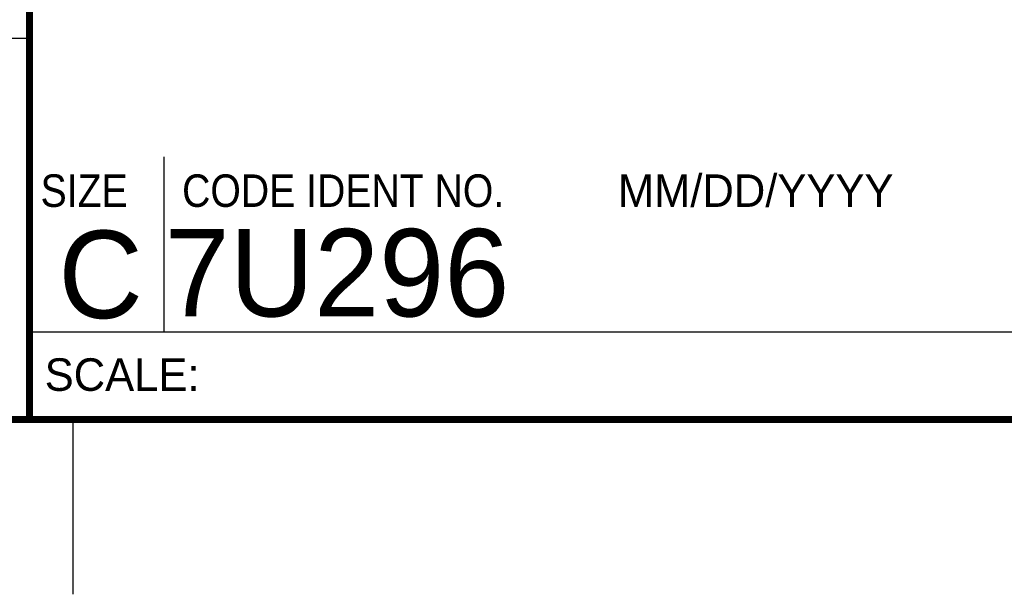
# Model space of a CAD drawing. Header units: inches. Extents: x 0 to 22, y 0 to 25.8.
# Tile 41 of 80: x 16.3 to 19.2, y 0 to 1.6. Entities that reach past the tile are written whole.
import ezdxf

# ---------------------------------------------------------------- set-up
doc = ezdxf.new("R2010")
doc.units = ezdxf.units.IN
doc.header["$LTSCALE"] = 1.21
doc.header["$MEASUREMENT"] = 0
doc.layers.get('0').update_dxf_attribs({"linetype": 'CONTINUOUS'})
doc.styles.add('TEXTSTYLE_2', font='txt')
doc.styles.add('TEXTSTYLE_3', font='txt', dxfattribs={"width": 0.9})

msp = doc.modelspace()

# ---------------------------------------------------------------- linework, layer by layer
at = {"color": 2, "linetype": 'CONTINUOUS'}
for p, q in [((16.375, 1.5888), (13.61, 1.5888)), ((16.76, 0.75), (16.76, 1.25)), ((16.375, 0.75), (21.5, 0.75)), ((16.5, 0), (16.5, 0.5))]:
    msp.add_line(p, q, dxfattribs=at)
at = {"color": 7, "linetype": 'CONTINUOUS', "const_width": 0.02}
for points in [[(16.375, 2.96), (16.375, 0.5)], [(0.5, 0.5), (21.5, 0.5)]]:
    msp.add_lwpolyline(points, dxfattribs=at)

# ---------------------------------------------------------------- texts
at = {"color": 2, "linetype": 'CONTINUOUS', "char_height": 0.093, "attachment_point": 1, "line_spacing_factor": 0.9}
for s, insert, width, style in [('SIZE', (16.407, 1.2002), 0.3348, 'TEXTSTYLE_3'), ('CODE IDENT NO.', (16.8114, 1.2002), 1.1718, 'TEXTSTYLE_3'), ('MM/DD/YYYY', (18.0565, 1.2002), 0.93, 'TEXTSTYLE_2'), ('SCALE:', (16.4187, 0.6745), 0.558, 'TEXTSTYLE_2')]:
    msp.add_mtext(s, dxfattribs=dict(at, insert=insert, width=width, style=style))
at = {"color": 7, "linetype": 'CONTINUOUS', "char_height": 0.25, "line_spacing_factor": 0.9, "style": 'TEXTSTYLE_2'}
for s, insert, width, attachment_point in [('C', (16.5785, 1.0393), 0.25, 2), ('7U296', (16.7614, 1.0441), 1.25, 1)]:
    msp.add_mtext(s, dxfattribs=dict(at, insert=insert, width=width, attachment_point=attachment_point))

doc.saveas('drawing.dxf')
